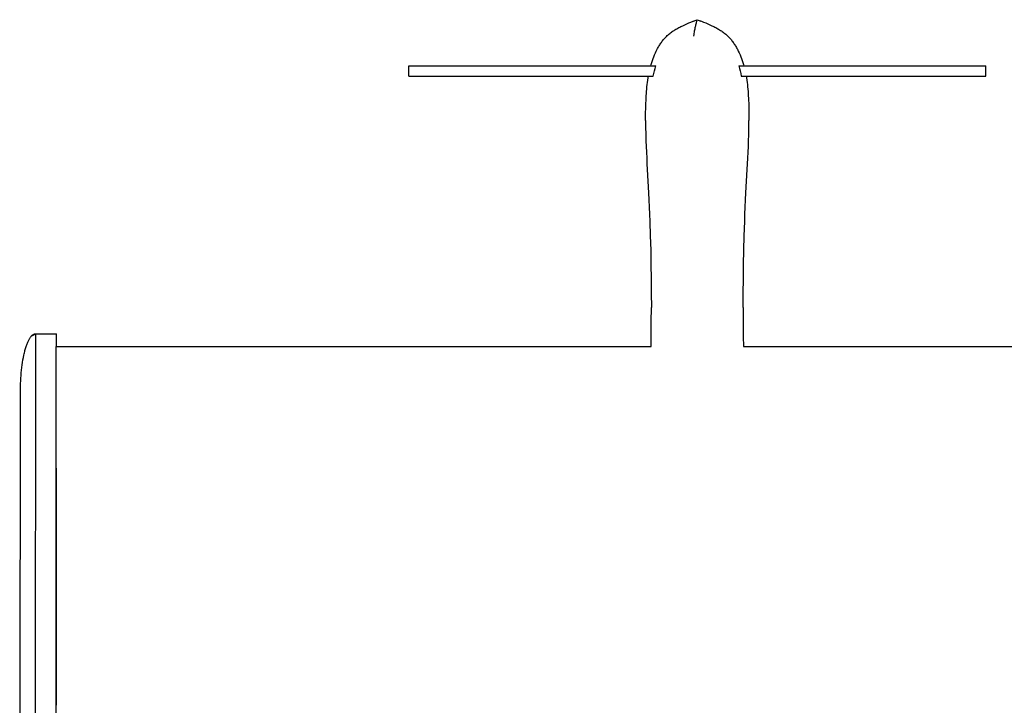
# Model space of a CAD drawing. Header units: millimetres. Extents: x -1528 to 1528, y -800 to 940.
# Tile 2 of 10: x -1528 to -760, y 120 to 655. Entities that reach past the tile are written whole.
import ezdxf

# ---------------------------------------------------------------- set-up
doc = ezdxf.new("R2010")
doc.units = ezdxf.units.MM
doc.layers.add('VISIBLE', color=7, linetype='Continuous')

msp = doc.modelspace()

# ---------------------------------------------------------------- linework, layer by layer
at = {"layer": 'VISIBLE'}
for p, q in [((-1006.5, 652.37), (-1004.87, 653.03)), ((-1004.87, 653.03), (-1003.23, 653.68)), ((-1003.23, 653.68), (-999.93, 654.95)), ((-1002.95, 653.68), (-999.93, 654.95)), ((-1000.65, 652.37), (-1000.29, 653.68)), ((-1000.29, 653.68), (-999.93, 654.95)), ((-999.94, 654.95), (-999.93, 654.95)), ((-999.93, 654.95), (-997.27, 653.68)), ((-999.93, 654.95), (-999.92, 654.95)), ((-999.93, 654.95), (-996.63, 653.68)), ((-996.63, 653.68), (-994.99, 653.03)), ((-994.99, 653.03), (-993.36, 652.37)), ((-1020.77, 644.67), (-1020.1, 645.17)), ((-1020.1, 645.17), (-1019.42, 645.66)), ((-1019.42, 645.66), (-1018.73, 646.13)), ((-1018.73, 646.13), (-1018.03, 646.59)), ((-1018.03, 646.59), (-1017.32, 647.04)), ((-1017.32, 647.04), (-1016.59, 647.48)), ((-1016.59, 647.48), (-1015.86, 647.91)), ((-1015.86, 647.91), (-1015.12, 648.32)), ((-1015.12, 648.32), (-1014.37, 648.73)), ((-1014.37, 648.73), (-1013.61, 649.13)), ((-1013.61, 649.13), (-1012.85, 649.52)), ((-1012.85, 649.52), (-1012.08, 649.9)), ((-1012.08, 649.9), (-1011.3, 650.27)), ((-1011.3, 650.27), (-1009.72, 650.99)), ((-1009.72, 650.99), (-1008.12, 651.69)), ((-1008.12, 651.69), (-1006.5, 652.37)), ((-1002.3, 644.17), (-1002.15, 645.19)), ((-1002.15, 645.19), (-1002, 646.15)), ((-1002, 646.15), (-1001.85, 647.05)), ((-1001.85, 647.05), (-1001.69, 647.92)), ((-1001.69, 647.92), (-1001.52, 648.74)), ((-1001.52, 648.74), (-1001.35, 649.52)), ((-1001.35, 649.52), (-1001.18, 650.28)), ((-1001.18, 650.28), (-1001.01, 651)), ((-1001.01, 651), (-1000.83, 651.7)), ((-1000.83, 651.7), (-1000.65, 652.37)), ((-993.36, 652.37), (-991.74, 651.69)), ((-991.74, 651.69), (-990.14, 650.99)), ((-990.14, 650.99), (-988.56, 650.27)), ((-988.56, 650.27), (-987.78, 649.9)), ((-987.78, 649.9), (-987.01, 649.52)), ((-987.01, 649.52), (-986.25, 649.13)), ((-986.25, 649.13), (-985.49, 648.73)), ((-985.49, 648.73), (-984.74, 648.32)), ((-984.74, 648.32), (-984, 647.91)), ((-984, 647.91), (-983.27, 647.48)), ((-983.27, 647.48), (-982.54, 647.04)), ((-982.54, 647.04), (-981.83, 646.59)), ((-981.83, 646.59), (-981.13, 646.13)), ((-981.13, 646.13), (-980.44, 645.66)), ((-980.44, 645.66), (-979.76, 645.17)), ((-979.76, 645.17), (-979.09, 644.67)), ((-1027.94, 637.26), (-1027.47, 637.89)), ((-1027.47, 637.89), (-1027, 638.51)), ((-1027, 638.51), (-1026.52, 639.11)), ((-1026.52, 639.11), (-1026.02, 639.71)), ((-1026.02, 639.71), (-1025.52, 640.29)), ((-1025.52, 640.29), (-1025, 640.86)), ((-1025, 640.86), (-1024.47, 641.41)), ((-1024.47, 641.41), (-1023.93, 641.95)), ((-1023.93, 641.95), (-1023.32, 642.53)), ((-1023.32, 642.53), (-1022.71, 643.09)), ((-1022.71, 643.09), (-1022.08, 643.63)), ((-1022.08, 643.63), (-1021.43, 644.16)), ((-1021.43, 644.16), (-1020.77, 644.67)), ((-1002.57, 641.97), (-1002.51, 642.54)), ((-1002.51, 642.54), (-1002.44, 643.1)), ((-1002.44, 643.1), (-1002.3, 644.17)), ((-979.09, 644.67), (-978.43, 644.16)), ((-978.43, 644.16), (-977.78, 643.63)), ((-977.78, 643.63), (-977.15, 643.09)), ((-977.15, 643.09), (-976.54, 642.53)), ((-976.54, 642.53), (-975.93, 641.96)), ((-975.93, 641.96), (-975.39, 641.41)), ((-975.39, 641.41), (-974.86, 640.86)), ((-974.86, 640.86), (-974.34, 640.29)), ((-974.34, 640.29), (-973.84, 639.71)), ((-973.84, 639.71), (-973.34, 639.11)), ((-973.34, 639.11), (-972.86, 638.51)), ((-972.86, 638.51), (-972.39, 637.89)), ((-972.39, 637.89), (-971.93, 637.26)), ((-1032.63, 629.01), (-1031.95, 630.46)), ((-1031.95, 630.46), (-1031.23, 631.89)), ((-1031.23, 631.89), (-1030.85, 632.59)), ((-1030.85, 632.59), (-1030.47, 633.28)), ((-1030.47, 633.28), (-1030.07, 633.97)), ((-1030.07, 633.97), (-1029.67, 634.64)), ((-1029.67, 634.64), (-1029.25, 635.31)), ((-1029.25, 635.31), (-1028.82, 635.97)), ((-1028.82, 635.97), (-1028.38, 636.62)), ((-1028.38, 636.62), (-1027.94, 637.26)), ((-971.93, 637.26), (-971.48, 636.62)), ((-971.48, 636.62), (-971.04, 635.97)), ((-971.04, 635.97), (-970.61, 635.31)), ((-970.61, 635.31), (-970.19, 634.64)), ((-970.19, 634.64), (-969.79, 633.97)), ((-969.79, 633.97), (-969.39, 633.28)), ((-969.39, 633.28), (-969.01, 632.59)), ((-969.01, 632.59), (-968.63, 631.89)), ((-968.63, 631.89), (-967.91, 630.46)), ((-967.91, 630.46), (-967.23, 629.01)), ((-1035.47, 621.49), (-1034.97, 623.02)), ((-1034.97, 623.02), (-1034.44, 624.54)), ((-1034.44, 624.54), (-1033.87, 626.05)), ((-1033.87, 626.05), (-1033.27, 627.54)), ((-1033.27, 627.54), (-1032.63, 629.01)), ((-967.23, 629.01), (-966.59, 627.54)), ((-966.59, 627.54), (-965.99, 626.05)), ((-965.99, 626.05), (-965.42, 624.54)), ((-965.42, 624.54), (-964.89, 623.02)), ((-964.89, 623.02), (-964.39, 621.49)), ((-1224.92, 610.96), (-1224.92, 618.96)), ((-1224.92, 618.96), (-1224.91, 618.96)), ((-1224.92, 618.96), (-1224.92, 618.96)), ((-1224.91, 618.96), (-1224.88, 618.96)), ((-1224.88, 618.96), (-1224.81, 618.96)), ((-1224.81, 618.96), (-1224.7, 618.96)), ((-1224.7, 618.96), (-1224.56, 618.96)), ((-1224.56, 618.96), (-1224.39, 618.96)), ((-1224.39, 618.96), (-1224.19, 618.96)), ((-1224.19, 618.96), (-1223.96, 618.96)), ((-1223.96, 618.96), (-1223.69, 618.96)), ((-1223.69, 618.96), (-1223.4, 618.96)), ((-1223.4, 618.96), (-1223.08, 618.96)), ((-1223.08, 618.96), (-1222.73, 618.96)), ((-1222.73, 618.96), (-1222.35, 618.96)), ((-1222.35, 618.96), (-1221.94, 618.96)), ((-1221.94, 618.96), (-1221.51, 618.96)), ((-1221.51, 618.96), (-1221.05, 618.96)), ((-1221.05, 618.96), (-1220.57, 618.96)), ((-1220.57, 618.96), (-1220.06, 618.96)), ((-1220.06, 618.96), (-1219.53, 618.96)), ((-1219.53, 618.96), (-1218.97, 618.96)), ((-1218.97, 618.96), (-1218.39, 618.96)), ((-1218.39, 618.96), (-1217.79, 618.96)), ((-1217.79, 618.96), (-1217.17, 618.96)), ((-1217.17, 618.96), (-1216.53, 618.96)), ((-1216.53, 618.96), (-1215.86, 618.96)), ((-1215.86, 618.96), (-1214.48, 618.96)), ((-1214.48, 618.96), (-1213.02, 618.96)), ((-1213.02, 618.96), (-1211.49, 618.96)), ((-1211.49, 618.96), (-1209.9, 618.96)), ((-1209.9, 618.96), (-1208.25, 618.96)), ((-1208.25, 618.96), (-1206.55, 618.96)), ((-1206.55, 618.96), (-1204.79, 618.96)), ((-1204.79, 618.96), (-1203, 618.96)), ((-1203, 618.96), (-1201.17, 618.96)), ((-1201.17, 618.96), (-1199.3, 618.96)), ((-1199.3, 618.96), (-1197.41, 618.96)), ((-1197.41, 618.96), (-1195.49, 618.96)), ((-1195.49, 618.96), (-1191.61, 618.96)), ((-1191.61, 618.96), (-1187.69, 618.96)), ((-1187.69, 618.96), (-1183.79, 618.96)), ((-1183.79, 618.96), (-1181.85, 618.97)), ((-1181.85, 618.97), (-1179.93, 618.97)), ((-1179.93, 618.97), (-1177.92, 618.97)), ((-1177.92, 618.97), (-1175.93, 618.97)), ((-1175.93, 618.97), (-1173.97, 618.97)), ((-1173.97, 618.97), (-1172.02, 618.97)), ((-1172.02, 618.97), (-1170.11, 618.97)), ((-1170.11, 618.97), (-1168.21, 618.97)), ((-1168.21, 618.97), (-1166.34, 618.97)), ((-1166.34, 618.97), (-1164.49, 618.97)), ((-1164.49, 618.97), (-1162.66, 618.97)), ((-1162.66, 618.97), (-1160.85, 618.97)), ((-1160.85, 618.97), (-1159.06, 618.97)), ((-1159.06, 618.97), (-1157.29, 618.97)), ((-1157.29, 618.97), (-1155.54, 618.97)), ((-1155.54, 618.97), (-1153.81, 618.97)), ((-1153.81, 618.97), (-1150.4, 618.97)), ((-1150.4, 618.97), (-1147.06, 618.97)), ((-1147.06, 618.97), (-1143.78, 618.97)), ((-1143.78, 618.97), (-1140.57, 618.97)), ((-1140.57, 618.97), (-1137.41, 618.97)), ((-1137.41, 618.97), (-1134.31, 618.97)), ((-1134.31, 618.97), (-1131.25, 618.97)), ((-1131.25, 618.97), (-1128.24, 618.97)), ((-1128.24, 618.97), (-1125.27, 618.97)), ((-1125.27, 618.97), (-1122.33, 618.97)), ((-1122.33, 618.97), (-1119.43, 618.97)), ((-1119.43, 618.97), (-1116.56, 618.97)), ((-1116.56, 618.97), (-1113.71, 618.97)), ((-1113.71, 618.97), (-1110.88, 618.97)), ((-1110.88, 618.97), (-1108.07, 618.97)), ((-1108.07, 618.97), (-1102.47, 618.97)), ((-1102.47, 618.97), (-1096.9, 618.97)), ((-1096.9, 618.97), (-1091.3, 618.97)), ((-1091.3, 618.97), (-1085.66, 618.97)), ((-1085.66, 618.97), (-1079.94, 618.97)), ((-1079.94, 618.97), (-1077.12, 618.97)), ((-1077.12, 618.97), (-1074.28, 618.97)), ((-1074.28, 618.97), (-1071.41, 618.97)), ((-1071.41, 618.97), (-1068.51, 618.97)), ((-1068.51, 618.97), (-1065.6, 618.97)), ((-1065.6, 618.97), (-1062.66, 618.97)), ((-1062.66, 618.97), (-1056.72, 618.97)), ((-1056.72, 618.97), (-1050.71, 618.97)), ((-1050.71, 618.97), (-1044.63, 618.97)), ((-1044.63, 618.97), (-1038.5, 618.97)), ((-1038.5, 618.97), (-1032.31, 618.97)), ((-1036.21, 618.97), (-1035.92, 619.96)), ((-1035.92, 619.96), (-1035.47, 621.49)), ((-1033.88, 612.99), (-1033.41, 614.99)), ((-1033.41, 614.99), (-1032.89, 616.99)), ((-1032.89, 616.99), (-1032.31, 618.97)), ((-1032.32, 618.97), (-1032.31, 618.97)), ((-967.58, 618.97), (-967, 616.99)), ((-967.58, 618.97), (-967.57, 618.97)), ((-967.58, 618.97), (-961.39, 618.97)), ((-967, 616.99), (-966.48, 614.99)), ((-966.48, 614.99), (-966.01, 612.99)), ((-964.39, 621.49), (-963.93, 619.96)), ((-963.93, 619.96), (-963.65, 618.97)), ((-961.39, 618.97), (-955.26, 618.97)), ((-955.26, 618.97), (-949.18, 618.97)), ((-949.18, 618.97), (-943.17, 618.97)), ((-943.17, 618.97), (-937.24, 618.97)), ((-937.24, 618.97), (-934.3, 618.97)), ((-934.3, 618.97), (-931.38, 618.97)), ((-931.38, 618.97), (-928.49, 618.97)), ((-928.49, 618.97), (-925.62, 618.97)), ((-925.62, 618.97), (-922.77, 618.97)), ((-922.77, 618.97), (-919.95, 618.97)), ((-919.95, 618.97), (-914.23, 618.97)), ((-914.23, 618.97), (-908.59, 618.97)), ((-908.59, 618.97), (-903, 618.97)), ((-903, 618.97), (-897.42, 618.97)), ((-897.42, 618.97), (-891.83, 618.97)), ((-891.83, 618.97), (-889.02, 618.97)), ((-889.02, 618.97), (-886.19, 618.97)), ((-886.19, 618.97), (-883.34, 618.97)), ((-883.34, 618.97), (-880.47, 618.97)), ((-880.47, 618.97), (-877.56, 618.97)), ((-877.56, 618.97), (-874.63, 618.97)), ((-874.63, 618.97), (-871.66, 618.97)), ((-871.66, 618.97), (-868.65, 618.97)), ((-868.65, 618.97), (-865.59, 618.97)), ((-865.59, 618.97), (-862.49, 618.97)), ((-862.49, 618.97), (-859.33, 618.97)), ((-859.33, 618.97), (-856.11, 618.97)), ((-856.11, 618.97), (-852.84, 618.97)), ((-852.84, 618.97), (-849.5, 618.97)), ((-849.5, 618.97), (-846.09, 618.97)), ((-846.09, 618.97), (-844.36, 618.97)), ((-844.36, 618.97), (-842.61, 618.97)), ((-842.61, 618.97), (-840.84, 618.97)), ((-840.84, 618.97), (-839.05, 618.97)), ((-839.05, 618.97), (-837.24, 618.97)), ((-837.24, 618.97), (-835.41, 618.97)), ((-835.41, 618.97), (-833.55, 618.97)), ((-833.55, 618.97), (-831.68, 618.97)), ((-831.68, 618.97), (-829.79, 618.97)), ((-829.79, 618.97), (-827.87, 618.97)), ((-827.87, 618.97), (-825.92, 618.97)), ((-825.92, 618.97), (-823.96, 618.97)), ((-823.96, 618.97), (-821.97, 618.97)), ((-821.97, 618.97), (-819.95, 618.97)), ((-819.95, 618.97), (-818.03, 618.97)), ((-818.03, 618.97), (-816.1, 618.96)), ((-816.1, 618.96), (-812.19, 618.96)), ((-812.19, 618.96), (-808.28, 618.96)), ((-808.28, 618.96), (-804.39, 618.96)), ((-804.39, 618.96), (-802.47, 618.96)), ((-802.47, 618.96), (-800.58, 618.96)), ((-800.58, 618.96), (-798.71, 618.96)), ((-798.71, 618.96), (-796.88, 618.96)), ((-796.88, 618.96), (-795.08, 618.96)), ((-795.08, 618.96), (-793.33, 618.96)), ((-793.33, 618.96), (-791.63, 618.96)), ((-791.63, 618.96), (-789.98, 618.96)), ((-789.98, 618.96), (-788.39, 618.96)), ((-788.39, 618.96), (-786.86, 618.96)), ((-786.86, 618.96), (-785.4, 618.96)), ((-785.4, 618.96), (-784.01, 618.96)), ((-784.01, 618.96), (-783.35, 618.96)), ((-783.35, 618.96), (-782.7, 618.96)), ((-782.7, 618.96), (-782.08, 618.96)), ((-782.08, 618.96), (-781.48, 618.96)), ((-781.48, 618.96), (-780.9, 618.96)), ((-780.9, 618.96), (-780.34, 618.96)), ((-780.34, 618.96), (-779.81, 618.96)), ((-779.81, 618.96), (-779.3, 618.96)), ((-779.3, 618.96), (-778.82, 618.96)), ((-778.82, 618.96), (-778.36, 618.96)), ((-778.36, 618.96), (-777.92, 618.96)), ((-777.92, 618.96), (-777.52, 618.96)), ((-777.52, 618.96), (-777.14, 618.96)), ((-777.14, 618.96), (-776.79, 618.96)), ((-776.79, 618.96), (-776.46, 618.96)), ((-776.46, 618.96), (-776.17, 618.96)), ((-776.17, 618.96), (-775.91, 618.96)), ((-775.91, 618.96), (-775.67, 618.96)), ((-775.67, 618.96), (-775.47, 618.96)), ((-775.47, 618.96), (-775.3, 618.96)), ((-775.3, 618.96), (-775.16, 618.96)), ((-775.16, 618.96), (-775.06, 618.96)), ((-775.06, 618.96), (-774.98, 618.96)), ((-774.98, 618.96), (-774.95, 618.96)), ((-774.95, 618.96), (-774.94, 618.96)), ((-774.94, 610.96), (-774.94, 618.96)), ((-774.94, 618.96), (-774.94, 618.96)), ((-1224.92, 610.96), (-1224.91, 610.96)), ((-1224.92, 610.96), (-1224.88, 610.96)), ((-1224.91, 610.96), (-1224.88, 610.96)), ((-1224.88, 610.96), (-1224.81, 610.96)), ((-1224.88, 610.96), (-1224.81, 610.96)), ((-1224.81, 610.96), (-1224.71, 610.96)), ((-1224.81, 610.96), (-1224.7, 610.96)), ((-1224.71, 610.96), (-1224.57, 610.96)), ((-1224.7, 610.96), (-1224.56, 610.96)), ((-1224.57, 610.96), (-1224.4, 610.96)), ((-1224.56, 610.96), (-1224.39, 610.96)), ((-1224.4, 610.96), (-1224.2, 610.96)), ((-1224.39, 610.96), (-1224.19, 610.96)), ((-1224.2, 610.96), (-1223.96, 610.96)), ((-1224.19, 610.96), (-1223.96, 610.96)), ((-1223.96, 610.96), (-1223.69, 610.96)), ((-1223.96, 610.96), (-1223.69, 610.96)), ((-1223.69, 610.96), (-1223.39, 610.96)), ((-1223.69, 610.96), (-1223.4, 610.96)), ((-1223.4, 610.96), (-1223.08, 610.96)), ((-1223.39, 610.96), (-1223.06, 610.96)), ((-1223.08, 610.96), (-1222.73, 610.96)), ((-1223.06, 610.96), (-1222.7, 610.96)), ((-1222.73, 610.96), (-1222.35, 610.96)), ((-1222.7, 610.96), (-1222.32, 610.95)), ((-1222.35, 610.96), (-1221.94, 610.96)), ((-1222.32, 610.95), (-1221.9, 610.95)), ((-1221.94, 610.96), (-1221.51, 610.96)), ((-1221.9, 610.95), (-1221.46, 610.95)), ((-1221.51, 610.96), (-1221.05, 610.96)), ((-1221.46, 610.95), (-1220.99, 610.95)), ((-1221.05, 610.96), (-1220.57, 610.96)), ((-1220.99, 610.95), (-1220.49, 610.95)), ((-1220.57, 610.96), (-1220.06, 610.96)), ((-1220.49, 610.95), (-1219.97, 610.95)), ((-1220.06, 610.96), (-1219.53, 610.96)), ((-1219.97, 610.95), (-1219.42, 610.95)), ((-1219.53, 610.96), (-1218.97, 610.96)), ((-1219.42, 610.95), (-1218.85, 610.95)), ((-1218.97, 610.96), (-1218.39, 610.96)), ((-1218.85, 610.95), (-1218.26, 610.95)), ((-1218.39, 610.96), (-1217.79, 610.96)), ((-1218.26, 610.95), (-1217.64, 610.95)), ((-1217.79, 610.96), (-1217.17, 610.96)), ((-1217.64, 610.95), (-1217, 610.95)), ((-1217.17, 610.96), (-1216.53, 610.96)), ((-1217, 610.95), (-1216.34, 610.95)), ((-1216.53, 610.96), (-1215.86, 610.96)), ((-1216.34, 610.95), (-1215.66, 610.95)), ((-1215.86, 610.96), (-1214.48, 610.96)), ((-1215.66, 610.95), (-1214.96, 610.95)), ((-1214.96, 610.95), (-1213.5, 610.95)), ((-1214.48, 610.96), (-1213.02, 610.96)), ((-1213.5, 610.95), (-1211.96, 610.95)), ((-1213.02, 610.96), (-1211.49, 610.96)), ((-1211.96, 610.95), (-1210.36, 610.95)), ((-1211.49, 610.96), (-1209.9, 610.96)), ((-1210.36, 610.95), (-1208.7, 610.95)), ((-1209.9, 610.96), (-1208.25, 610.96)), ((-1208.7, 610.95), (-1206.98, 610.95)), ((-1208.25, 610.96), (-1206.55, 610.96)), ((-1206.98, 610.95), (-1205.2, 610.95)), ((-1206.55, 610.96), (-1204.79, 610.96)), ((-1205.2, 610.95), (-1203.38, 610.95)), ((-1204.79, 610.96), (-1203, 610.96)), ((-1203.38, 610.95), (-1201.53, 610.95)), ((-1203, 610.96), (-1201.17, 610.96)), ((-1201.53, 610.95), (-1199.63, 610.95)), ((-1201.17, 610.96), (-1199.3, 610.96)), ((-1199.63, 610.95), (-1197.71, 610.95)), ((-1199.3, 610.96), (-1197.41, 610.96)), ((-1197.71, 610.95), (-1195.76, 610.95)), ((-1197.41, 610.96), (-1195.49, 610.96)), ((-1195.76, 610.95), (-1191.8, 610.95)), ((-1195.49, 610.96), (-1191.61, 610.96)), ((-1191.8, 610.95), (-1187.81, 610.95)), ((-1191.61, 610.96), (-1187.69, 610.97)), ((-1187.81, 610.95), (-1183.83, 610.95)), ((-1187.69, 610.97), (-1183.79, 610.97)), ((-1183.83, 610.95), (-1181.85, 610.95)), ((-1183.79, 610.97), (-1181.85, 610.97)), ((-1181.85, 610.97), (-1179.93, 610.97)), ((-1181.85, 610.95), (-1179.9, 610.95)), ((-1179.93, 610.97), (-1177.92, 610.97)), ((-1179.9, 610.95), (-1177.9, 610.95)), ((-1177.92, 610.97), (-1175.93, 610.97)), ((-1177.9, 610.95), (-1175.92, 610.95)), ((-1175.93, 610.97), (-1173.97, 610.97)), ((-1175.92, 610.95), (-1173.97, 610.95)), ((-1173.97, 610.97), (-1172.02, 610.97)), ((-1173.97, 610.95), (-1172.04, 610.95)), ((-1172.04, 610.95), (-1170.13, 610.94)), ((-1172.02, 610.97), (-1170.11, 610.97)), ((-1170.13, 610.94), (-1168.24, 610.94)), ((-1170.11, 610.97), (-1168.21, 610.97)), ((-1168.24, 610.94), (-1166.38, 610.94)), ((-1168.21, 610.97), (-1166.34, 610.97)), ((-1166.38, 610.94), (-1164.54, 610.94)), ((-1166.34, 610.97), (-1164.49, 610.97)), ((-1164.54, 610.94), (-1162.72, 610.94)), ((-1164.49, 610.97), (-1162.66, 610.97)), ((-1162.72, 610.94), (-1160.91, 610.94)), ((-1162.66, 610.97), (-1160.85, 610.97)), ((-1160.91, 610.94), (-1159.13, 610.94)), ((-1160.85, 610.97), (-1159.06, 610.97)), ((-1159.13, 610.94), (-1157.37, 610.94)), ((-1159.06, 610.97), (-1157.29, 610.97)), ((-1157.37, 610.94), (-1155.63, 610.94)), ((-1157.29, 610.97), (-1155.54, 610.97)), ((-1155.63, 610.94), (-1153.9, 610.94)), ((-1155.54, 610.97), (-1153.81, 610.97)), ((-1153.9, 610.94), (-1152.19, 610.94)), ((-1153.81, 610.97), (-1150.4, 610.97)), ((-1152.19, 610.94), (-1150.5, 610.94)), ((-1150.5, 610.94), (-1148.82, 610.94)), ((-1150.4, 610.97), (-1147.06, 610.97)), ((-1148.82, 610.94), (-1147.17, 610.94)), ((-1147.17, 610.94), (-1143.89, 610.94)), ((-1147.06, 610.97), (-1143.78, 610.97)), ((-1143.89, 610.94), (-1140.68, 610.94)), ((-1143.78, 610.97), (-1140.57, 610.97)), ((-1140.68, 610.94), (-1137.53, 610.94)), ((-1140.57, 610.97), (-1137.41, 610.97)), ((-1137.53, 610.94), (-1134.42, 610.94)), ((-1137.41, 610.97), (-1134.31, 610.97)), ((-1134.42, 610.94), (-1131.36, 610.94)), ((-1134.31, 610.97), (-1131.25, 610.97)), ((-1131.36, 610.94), (-1128.35, 610.94)), ((-1131.25, 610.97), (-1128.24, 610.97)), ((-1128.35, 610.94), (-1125.37, 610.94)), ((-1128.24, 610.97), (-1125.27, 610.97)), ((-1125.37, 610.94), (-1122.43, 610.94)), ((-1125.27, 610.97), (-1122.33, 610.97)), ((-1122.43, 610.94), (-1119.52, 610.94)), ((-1122.33, 610.97), (-1119.43, 610.97)), ((-1119.52, 610.94), (-1116.64, 610.94)), ((-1119.43, 610.97), (-1116.56, 610.97)), ((-1116.64, 610.94), (-1113.78, 610.94)), ((-1116.56, 610.97), (-1113.71, 610.97)), ((-1113.78, 610.94), (-1110.94, 610.94)), ((-1113.71, 610.97), (-1110.88, 610.97)), ((-1110.94, 610.94), (-1108.12, 610.94)), ((-1110.88, 610.97), (-1108.07, 610.97)), ((-1108.12, 610.94), (-1105.31, 610.94)), ((-1108.07, 610.97), (-1102.47, 610.97)), ((-1105.31, 610.94), (-1102.51, 610.94)), ((-1102.51, 610.94), (-1096.91, 610.94)), ((-1102.47, 610.97), (-1096.9, 610.97)), ((-1096.91, 610.94), (-1091.3, 610.94)), ((-1096.9, 610.97), (-1091.3, 610.97)), ((-1091.3, 610.97), (-1085.66, 610.97)), ((-1091.3, 610.94), (-1085.64, 610.94)), ((-1085.66, 610.97), (-1082.82, 610.97)), ((-1085.64, 610.94), (-1082.78, 610.94)), ((-1082.82, 610.97), (-1079.94, 610.97)), ((-1082.78, 610.94), (-1079.9, 610.94)), ((-1079.94, 610.97), (-1077.24, 610.97)), ((-1079.9, 610.94), (-1077.05, 610.94)), ((-1077.24, 610.97), (-1074.51, 610.97)), ((-1077.05, 610.94), (-1074.17, 610.94)), ((-1074.51, 610.97), (-1071.75, 610.97)), ((-1074.17, 610.94), (-1071.26, 610.94)), ((-1071.75, 610.97), (-1068.98, 610.97)), ((-1071.26, 610.94), (-1068.34, 610.94)), ((-1068.98, 610.97), (-1066.18, 610.97)), ((-1068.34, 610.94), (-1065.39, 610.94)), ((-1066.18, 610.97), (-1063.37, 610.97)), ((-1065.39, 610.94), (-1062.42, 610.94)), ((-1063.37, 610.97), (-1057.68, 610.97)), ((-1062.42, 610.94), (-1056.42, 610.94)), ((-1057.68, 610.97), (-1051.92, 610.97)), ((-1056.42, 610.94), (-1050.35, 610.94)), ((-1051.92, 610.97), (-1046.1, 610.97)), ((-1050.35, 610.94), (-1044.21, 610.94)), ((-1046.1, 610.97), (-1040.22, 610.97)), ((-1044.21, 610.94), (-1038.02, 610.94)), ((-1040.22, 610.97), (-1034.3, 610.97)), ((-1038.77, 606.01), (-1038.53, 607.76)), ((-1038.53, 607.76), (-1038.26, 609.51)), ((-1038.26, 609.51), (-1038.01, 610.96)), ((-1038.02, 610.94), (-1038.01, 610.94)), ((-1038.01, 610.96), (-1037.99, 610.96)), ((-1038.01, 610.96), (-1038.01, 610.96)), ((-1037.99, 610.96), (-1037.93, 610.96)), ((-1037.93, 610.96), (-1037.83, 610.96)), ((-1037.83, 610.96), (-1037.7, 610.96)), ((-1037.7, 610.96), (-1037.52, 610.96)), ((-1037.52, 610.96), (-1037.3, 610.96)), ((-1037.3, 610.96), (-1037.05, 610.96)), ((-1037.05, 610.96), (-1036.76, 610.96)), ((-1036.76, 610.96), (-1036.43, 610.96)), ((-1036.43, 610.96), (-1036.07, 610.96)), ((-1036.07, 610.96), (-1035.67, 610.97)), ((-1035.67, 610.97), (-1035.24, 610.97)), ((-1035.24, 610.97), (-1034.78, 610.97)), ((-1034.78, 610.97), (-1034.3, 610.97)), ((-1034.3, 610.97), (-1033.88, 612.99)), ((-966.01, 612.99), (-965.6, 610.97)), ((-965.6, 610.97), (-965.18, 610.97)), ((-965.6, 610.97), (-959.67, 610.97)), ((-965.18, 610.97), (-964.78, 610.97)), ((-964.78, 610.97), (-964.41, 610.97)), ((-964.41, 610.97), (-964.05, 610.97)), ((-964.05, 610.97), (-963.73, 610.96)), ((-963.73, 610.96), (-963.42, 610.96)), ((-963.42, 610.96), (-963.15, 610.96)), ((-963.15, 610.96), (-962.89, 610.96)), ((-962.89, 610.96), (-962.67, 610.96)), ((-962.67, 610.96), (-962.47, 610.96)), ((-962.47, 610.96), (-962.3, 610.96)), ((-962.3, 610.96), (-962.15, 610.96)), ((-962.15, 610.96), (-962.04, 610.96)), ((-962.04, 610.96), (-961.95, 610.96)), ((-961.95, 610.96), (-961.89, 610.96)), ((-961.89, 610.96), (-961.86, 610.96)), ((-961.86, 610.96), (-961.85, 610.96)), ((-961.85, 610.96), (-961.6, 609.51)), ((-961.85, 610.94), (-961.8, 610.94)), ((-961.8, 610.94), (-955.61, 610.94)), ((-961.6, 609.51), (-961.33, 607.76)), ((-961.33, 607.76), (-961.09, 606.01)), ((-959.67, 610.97), (-953.8, 610.97)), ((-955.61, 610.94), (-949.47, 610.94)), ((-953.8, 610.97), (-947.98, 610.97)), ((-949.47, 610.94), (-943.39, 610.94)), ((-947.98, 610.97), (-942.22, 610.97)), ((-943.39, 610.94), (-937.39, 610.94)), ((-942.22, 610.97), (-936.53, 610.97)), ((-937.39, 610.94), (-934.42, 610.94)), ((-936.53, 610.97), (-933.71, 610.97)), ((-934.42, 610.94), (-931.48, 610.94)), ((-933.71, 610.97), (-930.92, 610.97)), ((-931.48, 610.94), (-928.55, 610.94)), ((-930.92, 610.97), (-928.14, 610.97)), ((-928.55, 610.94), (-925.65, 610.94)), ((-928.14, 610.97), (-925.39, 610.97)), ((-925.65, 610.94), (-922.77, 610.94)), ((-925.39, 610.97), (-922.66, 610.97)), ((-922.77, 610.94), (-919.91, 610.94)), ((-922.66, 610.97), (-919.95, 610.97)), ((-919.95, 610.97), (-917.08, 610.97)), ((-919.91, 610.94), (-917.03, 610.94)), ((-917.08, 610.97), (-914.23, 610.97)), ((-917.03, 610.94), (-914.18, 610.94)), ((-914.23, 610.97), (-908.59, 610.97)), ((-914.18, 610.94), (-908.52, 610.94)), ((-908.59, 610.97), (-903, 610.97)), ((-908.52, 610.94), (-902.9, 610.94)), ((-903, 610.97), (-897.42, 610.97)), ((-902.9, 610.94), (-897.3, 610.94)), ((-897.42, 610.97), (-891.83, 610.97)), ((-897.3, 610.94), (-894.5, 610.94)), ((-894.5, 610.94), (-891.69, 610.94)), ((-891.83, 610.97), (-889.02, 610.97)), ((-891.69, 610.94), (-888.87, 610.94)), ((-889.02, 610.97), (-886.19, 610.97)), ((-888.87, 610.94), (-886.03, 610.94)), ((-886.19, 610.97), (-883.34, 610.97)), ((-886.03, 610.94), (-883.17, 610.94)), ((-883.34, 610.97), (-880.47, 610.97)), ((-883.17, 610.94), (-880.29, 610.94)), ((-880.47, 610.97), (-877.56, 610.97)), ((-880.29, 610.94), (-877.38, 610.94)), ((-877.56, 610.97), (-874.63, 610.97)), ((-877.38, 610.94), (-874.44, 610.94)), ((-874.63, 610.97), (-871.66, 610.97)), ((-874.44, 610.94), (-871.46, 610.94)), ((-871.66, 610.97), (-868.65, 610.97)), ((-871.46, 610.94), (-868.45, 610.94)), ((-868.65, 610.97), (-865.59, 610.97)), ((-868.45, 610.94), (-865.39, 610.94)), ((-865.59, 610.97), (-862.49, 610.97)), ((-865.39, 610.94), (-862.28, 610.94)), ((-862.49, 610.97), (-859.33, 610.97)), ((-862.28, 610.94), (-859.13, 610.94)), ((-859.33, 610.97), (-856.11, 610.97)), ((-859.13, 610.94), (-855.92, 610.94)), ((-856.11, 610.97), (-852.84, 610.97)), ((-855.92, 610.94), (-852.65, 610.94)), ((-852.84, 610.97), (-849.5, 610.97)), ((-852.65, 610.94), (-850.99, 610.94)), ((-850.99, 610.94), (-849.31, 610.94)), ((-849.5, 610.97), (-846.09, 610.97)), ((-849.31, 610.94), (-847.62, 610.94)), ((-847.62, 610.94), (-845.92, 610.94)), ((-846.09, 610.97), (-844.36, 610.97)), ((-845.92, 610.94), (-844.19, 610.94)), ((-844.36, 610.97), (-842.61, 610.97)), ((-844.19, 610.94), (-842.45, 610.94)), ((-842.61, 610.97), (-840.84, 610.97)), ((-842.45, 610.94), (-840.68, 610.94)), ((-840.84, 610.97), (-839.05, 610.97)), ((-840.68, 610.94), (-838.9, 610.94)), ((-839.05, 610.97), (-837.24, 610.97)), ((-838.9, 610.94), (-837.1, 610.94)), ((-837.24, 610.97), (-835.41, 610.97)), ((-837.1, 610.94), (-835.28, 610.94)), ((-835.41, 610.97), (-833.55, 610.97)), ((-835.28, 610.94), (-833.44, 610.94)), ((-833.55, 610.97), (-831.68, 610.97)), ((-833.44, 610.94), (-831.57, 610.94)), ((-831.68, 610.97), (-829.79, 610.97)), ((-831.57, 610.94), (-829.69, 610.94)), ((-829.79, 610.97), (-827.87, 610.97)), ((-829.69, 610.94), (-827.78, 610.95)), ((-827.87, 610.97), (-825.92, 610.97)), ((-827.78, 610.95), (-825.85, 610.95)), ((-825.92, 610.97), (-823.96, 610.97)), ((-825.85, 610.95), (-823.9, 610.95)), ((-823.96, 610.97), (-821.97, 610.97)), ((-823.9, 610.95), (-821.93, 610.95)), ((-821.97, 610.97), (-819.95, 610.97)), ((-821.93, 610.95), (-819.93, 610.95)), ((-819.95, 610.97), (-818.03, 610.97)), ((-819.93, 610.95), (-817.97, 610.95)), ((-818.03, 610.97), (-816.1, 610.97)), ((-817.97, 610.95), (-816, 610.95)), ((-816.1, 610.97), (-812.19, 610.97)), ((-816, 610.95), (-812.02, 610.95)), ((-812.19, 610.97), (-808.28, 610.96)), ((-812.02, 610.95), (-808.03, 610.95)), ((-808.28, 610.96), (-804.39, 610.96)), ((-808.03, 610.95), (-804.08, 610.95)), ((-804.39, 610.96), (-802.47, 610.96)), ((-804.08, 610.95), (-802.13, 610.95)), ((-802.47, 610.96), (-800.58, 610.96)), ((-802.13, 610.95), (-800.2, 610.95)), ((-800.58, 610.96), (-798.71, 610.96)), ((-800.2, 610.95), (-798.31, 610.95)), ((-798.71, 610.96), (-796.88, 610.96)), ((-798.31, 610.95), (-796.45, 610.95)), ((-796.88, 610.96), (-795.08, 610.96)), ((-796.45, 610.95), (-794.63, 610.95)), ((-795.08, 610.96), (-793.33, 610.96)), ((-794.63, 610.95), (-792.86, 610.95)), ((-793.33, 610.96), (-791.63, 610.96)), ((-792.86, 610.95), (-791.14, 610.95)), ((-791.63, 610.96), (-789.98, 610.96)), ((-791.14, 610.95), (-789.48, 610.95)), ((-789.98, 610.96), (-788.39, 610.96)), ((-789.48, 610.95), (-787.88, 610.95)), ((-788.39, 610.96), (-786.86, 610.96)), ((-787.88, 610.95), (-786.35, 610.95)), ((-786.86, 610.96), (-785.4, 610.96)), ((-786.35, 610.95), (-784.89, 610.95)), ((-785.4, 610.96), (-784.01, 610.96)), ((-784.89, 610.95), (-784.19, 610.95)), ((-784.19, 610.95), (-783.5, 610.95)), ((-784.01, 610.96), (-783.35, 610.96)), ((-783.5, 610.95), (-782.84, 610.95)), ((-783.35, 610.96), (-782.7, 610.96)), ((-782.84, 610.95), (-782.21, 610.95)), ((-782.7, 610.96), (-782.08, 610.96)), ((-782.21, 610.95), (-781.59, 610.95)), ((-782.08, 610.96), (-781.48, 610.96)), ((-781.59, 610.95), (-781, 610.95)), ((-781.48, 610.96), (-780.9, 610.96)), ((-781, 610.95), (-780.43, 610.95)), ((-780.9, 610.96), (-780.34, 610.96)), ((-780.43, 610.95), (-779.88, 610.95)), ((-780.34, 610.96), (-779.81, 610.96)), ((-779.88, 610.95), (-779.36, 610.95)), ((-779.81, 610.96), (-779.3, 610.96)), ((-779.36, 610.95), (-778.86, 610.95)), ((-779.3, 610.96), (-778.82, 610.96)), ((-778.86, 610.95), (-778.39, 610.95)), ((-778.82, 610.96), (-778.36, 610.96)), ((-778.39, 610.95), (-777.95, 610.95)), ((-778.36, 610.96), (-777.92, 610.96)), ((-777.95, 610.95), (-777.54, 610.95)), ((-777.92, 610.96), (-777.52, 610.96)), ((-777.54, 610.95), (-777.15, 610.96)), ((-777.52, 610.96), (-777.14, 610.96)), ((-777.15, 610.96), (-776.79, 610.96)), ((-777.14, 610.96), (-776.79, 610.96)), ((-776.79, 610.96), (-776.46, 610.96)), ((-776.79, 610.96), (-776.46, 610.96)), ((-776.46, 610.96), (-776.16, 610.96)), ((-776.46, 610.96), (-776.17, 610.96)), ((-776.17, 610.96), (-775.91, 610.96)), ((-776.16, 610.96), (-775.9, 610.96)), ((-775.91, 610.96), (-775.67, 610.96)), ((-775.9, 610.96), (-775.66, 610.96)), ((-775.67, 610.96), (-775.47, 610.96)), ((-775.66, 610.96), (-775.46, 610.96)), ((-775.47, 610.96), (-775.3, 610.96)), ((-775.46, 610.96), (-775.29, 610.96)), ((-775.3, 610.96), (-775.16, 610.96)), ((-775.29, 610.96), (-775.15, 610.96)), ((-775.16, 610.96), (-775.06, 610.96)), ((-775.15, 610.96), (-775.04, 610.96)), ((-775.06, 610.96), (-774.98, 610.96)), ((-775.04, 610.96), (-774.98, 610.96)), ((-774.98, 610.96), (-774.94, 610.96)), ((-774.98, 610.96), (-774.95, 610.96)), ((-774.95, 610.96), (-774.94, 610.96)), ((-1039.5, 599), (-1039.35, 600.75)), ((-1039.35, 600.75), (-1039.18, 602.51)), ((-1039.18, 602.51), (-1038.99, 604.26)), ((-1038.99, 604.26), (-1038.77, 606.01)), ((-961.09, 606.01), (-960.87, 604.26)), ((-960.87, 604.26), (-960.68, 602.51)), ((-960.68, 602.51), (-960.51, 600.75)), ((-960.51, 600.75), (-960.36, 599)), ((-1040.02, 589.72), (-1039.92, 591.96)), ((-1039.92, 591.96), (-1039.84, 593.72)), ((-1039.84, 593.72), (-1039.74, 595.48)), ((-1039.74, 595.48), (-1039.63, 597.24)), ((-1039.63, 597.24), (-1039.5, 599)), ((-960.36, 599), (-960.23, 597.24)), ((-960.23, 597.24), (-960.12, 595.48)), ((-960.12, 595.48), (-960.02, 593.72)), ((-960.02, 593.72), (-959.93, 591.96)), ((-959.93, 591.96), (-959.84, 589.72)), ((-1040.21, 582.98), (-1040.16, 585.23)), ((-1040.16, 585.23), (-1040.1, 587.47)), ((-1040.1, 587.47), (-1040.02, 589.72)), ((-959.84, 589.72), (-959.76, 587.47)), ((-959.76, 587.47), (-959.7, 585.23)), ((-959.7, 585.23), (-959.65, 582.98)), ((-1040.26, 578.49), (-1040.24, 580.74)), ((-1040.26, 576.24), (-1040.26, 578.49)), ((-1040.26, 576.24), (-1040.25, 573.99)), ((-1040.24, 580.74), (-1040.21, 582.98)), ((-959.65, 582.98), (-959.62, 580.74)), ((-959.62, 580.74), (-959.6, 578.49)), ((-959.61, 573.99), (-959.6, 576.24)), ((-959.6, 578.49), (-959.6, 576.24)), ((-1040.25, 573.99), (-1040.23, 571.74)), ((-1040.23, 571.74), (-1040.2, 569.49)), ((-1040.2, 569.49), (-1040.16, 567.24)), ((-959.7, 567.24), (-959.66, 569.49)), ((-959.66, 569.49), (-959.63, 571.74)), ((-959.63, 571.74), (-959.61, 573.99)), ((-1040.16, 567.24), (-1040.1, 564.99)), ((-1040.1, 564.99), (-1039.97, 560.49)), ((-959.89, 560.49), (-959.76, 564.99)), ((-959.76, 564.99), (-959.7, 567.24)), ((-1039.97, 560.49), (-1039.81, 555.99)), ((-1039.81, 555.99), (-1039.61, 551.48)), ((-960.25, 551.48), (-960.05, 555.99)), ((-960.05, 555.99), (-959.89, 560.49)), ((-1039.61, 551.48), (-1039.4, 546.98)), ((-1039.4, 546.98), (-1039.16, 542.47)), ((-960.7, 542.47), (-960.46, 546.98)), ((-960.46, 546.98), (-960.25, 551.48)), ((-1039.16, 542.47), (-1038.92, 537.97)), ((-1038.92, 537.97), (-1037.92, 519.96)), ((-961.93, 519.96), (-960.94, 537.97)), ((-960.94, 537.97), (-960.7, 542.47)), ((-1037.92, 519.96), (-1037.64, 514.35)), ((-962.22, 514.35), (-961.93, 519.96)), ((-1037.64, 514.35), (-1037.39, 508.73)), ((-1037.39, 508.73), (-1037.15, 503.13)), ((-962.71, 503.13), (-962.47, 508.73)), ((-962.47, 508.73), (-962.22, 514.35)), ((-1037.15, 503.13), (-1036.94, 497.52)), ((-962.92, 497.52), (-962.71, 503.13)), ((-1036.94, 497.52), (-1036.56, 486.31)), ((-963.3, 486.31), (-962.92, 497.52)), ((-1036.56, 486.31), (-1036.27, 475.12)), ((-963.59, 475.12), (-963.3, 486.31)), ((-1036.27, 475.12), (-1036.05, 463.92)), ((-963.81, 463.92), (-963.59, 475.12)), ((-1036.05, 463.92), (-1035.89, 452.73)), ((-963.97, 452.73), (-963.81, 463.92)), ((-1035.89, 452.73), (-1035.79, 441.53)), ((-964.07, 441.53), (-963.97, 452.73)), ((-1035.79, 441.53), (-1035.76, 430.32)), ((-964.1, 430.32), (-964.07, 441.53)), ((-1035.77, 419.1), (-1035.76, 430.32)), ((-964.1, 430.32), (-964.09, 419.1)), ((-1035.83, 407.87), (-1035.77, 419.1)), ((-964.09, 419.1), (-964.03, 407.87)), ((-1520.27, 406.8), (-1520, 407.2)), ((-1520.27, 406.8), (-1520, 407.2)), ((-1520, 407.2), (-1519.72, 407.57)), ((-1519.72, 407.57), (-1519.44, 407.91)), ((-1519.44, 407.91), (-1515.86, 409.96)), ((-1519.44, 407.91), (-1519.16, 408.22)), ((-1519.16, 408.22), (-1515.86, 409.96)), ((-1519.16, 408.22), (-1518.88, 408.51)), ((-1518.88, 408.51), (-1515.86, 409.96)), ((-1518.88, 408.51), (-1518.6, 408.77)), ((-1518.88, 408.51), (-1518.6, 408.77)), ((-1518.6, 408.77), (-1515.86, 409.96)), ((-1518.6, 408.77), (-1518.32, 409)), ((-1518.6, 408.77), (-1518.32, 409)), ((-1518.32, 409), (-1515.86, 409.96)), ((-1518.32, 409), (-1518.04, 409.21)), ((-1518.32, 409), (-1518.04, 409.21)), ((-1518.04, 409.21), (-1515.86, 409.96)), ((-1518.04, 409.21), (-1517.76, 409.39)), ((-1517.76, 409.39), (-1515.86, 409.96)), ((-1517.76, 409.39), (-1517.48, 409.54)), ((-1517.76, 409.39), (-1517.48, 409.54)), ((-1517.48, 409.54), (-1515.86, 409.96)), ((-1517.48, 409.54), (-1517.21, 409.67)), ((-1517.21, 409.67), (-1515.86, 409.96)), ((-1517.21, 409.67), (-1516.93, 409.78)), ((-1516.93, 409.78), (-1515.86, 409.96)), ((-1516.93, 409.78), (-1516.66, 409.86)), ((-1516.93, 409.78), (-1516.66, 409.86)), ((-1516.66, 409.86), (-1516.12, 409.95)), ((-1516.66, 409.86), (-1516.39, 409.92)), ((-1516.66, 409.86), (-1516.39, 409.92)), ((-1516.47, -300.09), (-1515.86, 409.96)), ((-1516.39, 409.92), (-1516.12, 409.95)), ((-1516.39, 409.92), (-1516.12, 409.95)), ((-1516.12, 409.95), (-1515.86, 409.96)), ((-1515.86, 409.94), (-1515.86, 409.96)), ((-1515.86, 409.96), (-1499.86, 409.96)), ((-1499.87, 400), (-1499.86, 409.96)), ((-1499.86, 400), (-1499.86, 409.96)), ((-1035.9, 400), (-1035.83, 407.87)), ((-964.03, 407.87), (-963.96, 400)), ((-1523.66, 399.14), (-1523.42, 399.88)), ((-1523.42, 399.88), (-1523.18, 400.61)), ((-1523.18, 400.61), (-1522.93, 401.3)), ((-1522.93, 401.3), (-1522.68, 401.97)), ((-1522.68, 401.97), (-1522.42, 402.62)), ((-1522.42, 402.62), (-1522.17, 403.24)), ((-1522.17, 403.24), (-1521.9, 403.83)), ((-1521.9, 403.83), (-1521.64, 404.39)), ((-1521.64, 404.39), (-1521.37, 404.93)), ((-1521.37, 404.93), (-1521.1, 405.44)), ((-1521.1, 405.44), (-1520.83, 405.92)), ((-1520.83, 405.92), (-1520.55, 406.37)), ((-1520.83, 405.92), (-1520.55, 406.37)), ((-1520.55, 406.37), (-1520.27, 406.8)), ((-1520.55, 406.37), (-1520.27, 406.8)), ((-1499.9, 399.97), (-1499.9, 400)), ((-1499.9, 400), (-1499.9, 400)), ((-1499.9, 400), (-1035.9, 400)), ((-1499.9, 399.9), (-1499.9, 399.97)), ((-1499.9, 399.78), (-1499.9, 399.9)), ((-1499.9, 399.62), (-1499.9, 399.78)), ((-1499.9, 399.42), (-1499.9, 399.62)), ((-1499.9, 399.18), (-1499.9, 399.42)), ((-963.96, 400), (-435.94, 400)), ((-1525.56, 391.46), (-1525.18, 393.3)), ((-1525.18, 393.3), (-1524.98, 394.2)), ((-1524.98, 394.2), (-1524.77, 395.07)), ((-1524.77, 395.07), (-1524.56, 395.93)), ((-1524.56, 395.93), (-1524.35, 396.77)), ((-1524.35, 396.77), (-1524.12, 397.58)), ((-1524.12, 397.58), (-1523.89, 398.37)), ((-1523.89, 398.37), (-1523.66, 399.14)), ((-1499.91, 396.78), (-1499.9, 397.57)), ((-1499.91, 395.94), (-1499.91, 396.78)), ((-1499.91, 395.19), (-1499.91, 395.94)), ((-1499.91, 394.42), (-1499.91, 395.19)), ((-1499.91, 393.64), (-1499.91, 394.42)), ((-1499.91, 392.84), (-1499.91, 393.64)), ((-1499.91, 392.03), (-1499.91, 392.84)), ((-1499.91, 391.2), (-1499.91, 392.03)), ((-1499.9, 398.92), (-1499.9, 399.18)), ((-1499.9, 398.62), (-1499.9, 398.92)), ((-1499.9, 398.29), (-1499.9, 398.62)), ((-1499.9, 397.94), (-1499.9, 398.29)), ((-1499.9, 397.57), (-1499.9, 397.94)), ((-1526.79, 383.56), (-1526.52, 385.6)), ((-1526.52, 385.6), (-1526.23, 387.6)), ((-1526.23, 387.6), (-1525.91, 389.56)), ((-1525.91, 389.56), (-1525.56, 391.46)), ((-1499.92, 387.77), (-1499.91, 388.65)), ((-1499.92, 386), (-1499.92, 387.77)), ((-1499.92, 384.21), (-1499.92, 386)), ((-1499.92, 382.39), (-1499.92, 384.21)), ((-1499.91, 390.36), (-1499.91, 391.2)), ((-1499.91, 389.51), (-1499.91, 390.36)), ((-1499.91, 388.65), (-1499.91, 389.51)), ((-1527.55, 375.2), (-1527.4, 377.3)), ((-1527.4, 377.3), (-1527.23, 379.4)), ((-1527.23, 379.4), (-1527.02, 381.49)), ((-1527.02, 381.49), (-1526.79, 383.56)), ((-1499.92, 379.67), (-1499.92, 382.39)), ((-1499.92, 376.93), (-1499.92, 379.67)), ((-1499.92, 374.17), (-1499.92, 376.93)), ((-1527.86, 366.92), (-1527.82, 368.96)), ((-1527.82, 368.96), (-1527.76, 371.02)), ((-1527.76, 371.02), (-1527.67, 373.11)), ((-1527.76, 371.02), (-1527.67, 373.11)), ((-1527.67, 373.11), (-1527.55, 375.2)), ((-1499.92, 371.4), (-1499.92, 374.17)), ((-1499.92, 368.6), (-1499.92, 371.4)), ((-1528.46, -303.29), (-1527.87, 364.91)), ((-1527.87, 364.91), (-1527.86, 366.92)), ((-1527.87, 364.89), (-1527.87, 364.91)), ((-1499.93, 365.8), (-1499.92, 368.6)), ((-1499.93, 362.98), (-1499.93, 365.8)), ((-1499.93, 360.15), (-1499.93, 362.98)), ((-1499.93, 358.33), (-1499.93, 360.15)), ((-1499.93, 356.51), (-1499.93, 358.33)), ((-1499.93, 352.86), (-1499.93, 356.51)), ((-1499.93, 349.19), (-1499.93, 352.86)), ((-1499.93, 345.52), (-1499.93, 349.19)), ((-1499.93, 341.84), (-1499.93, 345.52)), ((-1499.93, 338.15), (-1499.93, 341.84)), ((-1499.93, 334.46), (-1499.93, 338.15)), ((-1499.93, 330.77), (-1499.93, 334.46)), ((-1499.93, 326.47), (-1499.93, 330.77)), ((-1499.93, 322.17), (-1499.93, 326.47)), ((-1500.47, -300.09), (-1499.93, 320.88)), ((-1499.93, 317.88), (-1499.93, 322.17)), ((-1499.93, 313.58), (-1499.93, 317.88)), ((-1499.93, 309.28), (-1499.93, 313.58)), ((-1499.93, 304.98), (-1499.93, 309.28)), ((-1499.93, 304.98), (-1499.93, 300.68)), ((-1499.93, 300.68), (-1499.93, 296.38)), ((-1499.93, 296.38), (-1499.93, 291.8)), ((-1499.93, 291.8), (-1499.93, 287.21)), ((-1499.93, 287.21), (-1499.93, 282.64)), ((-1499.93, 282.64), (-1499.93, 278.06)), ((-1499.93, 278.06), (-1499.93, 273.49)), ((-1499.93, 273.49), (-1499.93, 268.91)), ((-1499.93, 268.91), (-1499.93, 264.34)), ((-1499.93, 264.34), (-1499.93, 259.78)), ((-1499.93, 259.78), (-1499.93, 255.22)), ((-1499.93, 255.22), (-1499.93, 250.66)), ((-1499.93, 250.66), (-1499.93, 246.1)), ((-1499.93, 246.1), (-1499.93, 241.55)), ((-1499.93, 241.55), (-1499.93, 237)), ((-1499.93, 237), (-1499.93, 232.45)), ((-1499.93, 232.45), (-1499.93, 227.91)), ((-1499.93, 227.91), (-1499.92, 223.37)), ((-1499.92, 223.37), (-1499.92, 214.9)), ((-1499.92, 214.9), (-1499.92, 210.67)), ((-1499.92, 210.67), (-1499.92, 206.44)), ((-1499.92, 206.44), (-1499.92, 202.22)), ((-1499.92, 202.22), (-1499.92, 198)), ((-1499.92, 198), (-1499.92, 193.78)), ((-1499.92, 193.78), (-1499.92, 189.57)), ((-1499.92, 189.57), (-1499.91, 182.33)), ((-1499.91, 182.33), (-1499.91, 175.1)), ((-1499.91, 175.1), (-1499.91, 160.65)), ((-1499.91, 160.65), (-1499.91, 155.1)), ((-1499.91, 155.1), (-1499.91, 149.57)), ((-1499.91, 149.57), (-1499.9, 146.8)), ((-1499.9, 146.8), (-1499.9, 144.05)), ((-1499.9, 144.05), (-1499.9, 141.3)), ((-1499.9, 141.3), (-1499.9, 138.55)), ((-1499.9, 138.55), (-1499.9, 131.66)), ((-1499.9, 131.66), (-1499.9, 129.93)), ((-1499.9, 129.93), (-1499.9, 128.19)), ((-1499.9, 128.19), (-1499.9, 126.45)), ((-1499.9, 126.45), (-1499.9, 124.7)), ((-1499.9, 124.7), (-1499.9, 123.53)), ((-1499.9, 123.53), (-1499.9, 122.35)), ((-1499.9, 122.35), (-1499.9, 119.99))]:
    msp.add_line(p, q, dxfattribs=at)

doc.saveas('drawing.dxf')
